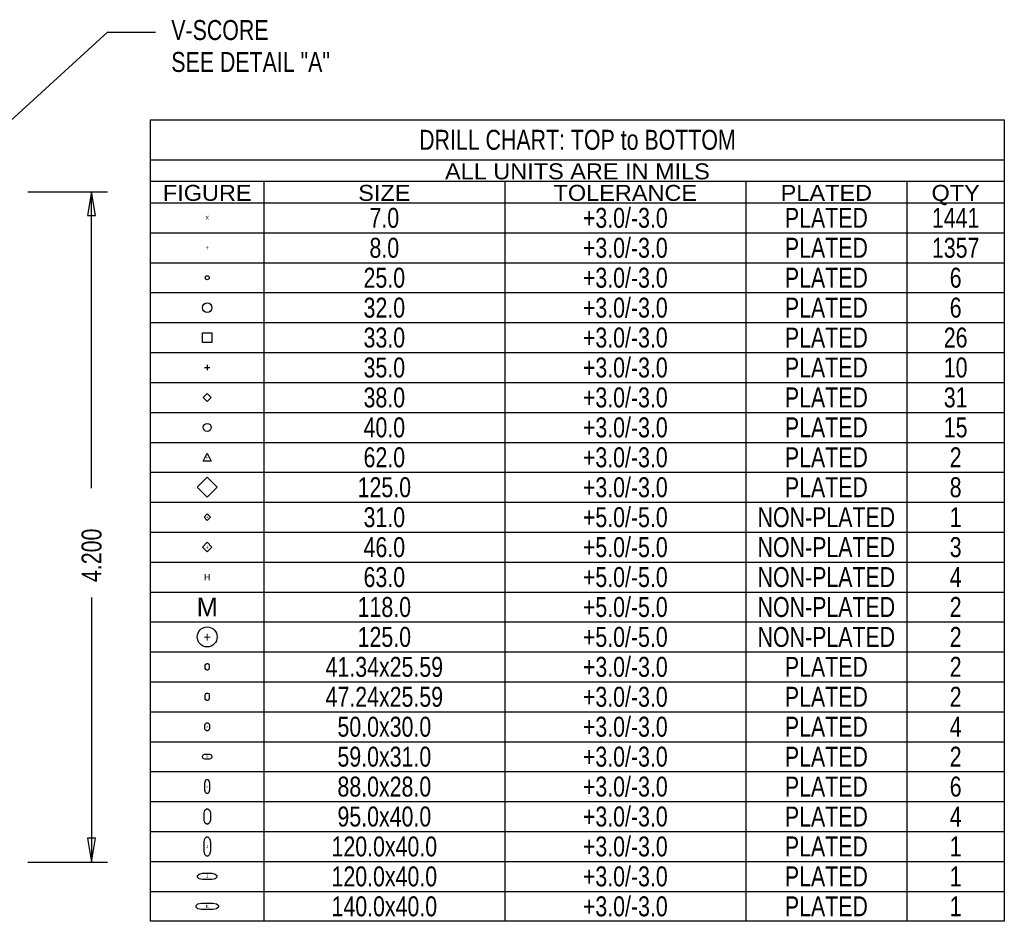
# Model space of a CAD drawing. Extents: x -13980 to 19530, y -9980 to 12032.
# Tile 6 of 8: x 4750 to 10920, y -370 to 5277. Entities that reach past the tile are written whole.
import ezdxf
from ezdxf.enums import TextEntityAlignment as Align

# ---------------------------------------------------------------- set-up
doc = ezdxf.new("R2010")
doc.units = 0
doc.header["$MEASUREMENT"] = 0
doc.layers.get('0').update_dxf_attribs({"color": 1, "linetype": 'CONTINUOUS'})
doc.layers.add('1', color=6, linetype='CONTINUOUS')

# ---------------------------------------------------------------- blocks, each defined once
blk = doc.blocks.new('FIGURE_OBLONG')
blk.add_lwpolyline([(-0.5, -0.125), (-0.5, 0.125), (-0.416, 0.375), (-0.25, 0.5), (0.25, 0.5), (0.416, 0.375), (0.5, 0.125), (0.5, -0.125), (0.416, -0.375), (0.25, -0.5), (-0.25, -0.5), (-0.416, -0.375)], close=True)
blk = doc.blocks.new('FIGURE_CIRCLE')
blk.add_circle((0, 0), 0.5)
blk = doc.blocks.new('FIGURE_DIAMOND')
blk.add_lwpolyline([(-0.5, 0), (0, 0.5), (0.5, 0), (0, -0.5)], close=True)
blk = doc.blocks.new('FIGURE_TRI')
blk.add_lwpolyline([(-0.5, -0.5), (0, 0.5), (0.5, -0.5)], close=True)
blk = doc.blocks.new('FIGURE_CROSS')
for points in [[(-0.5, 0), (0.5, 0)], [(0, 0.5), (0, -0.5)]]:
    blk.add_lwpolyline(points)
blk = doc.blocks.new('FIGURE_SQUARE')
blk.add_lwpolyline([(-0.5, -0.5), (-0.5, 0.5), (0.5, 0.5), (0.5, -0.5)], close=True)

msp = doc.modelspace()

# ---------------------------------------------------------------- linework, layer by layer
at = {"layer": '1'}
for points in [[(4203.27, 4200), (5300, 5200), (5600, 5200)], [(5570, 4400), (10920, 4400)], [(5570, 4265), (10920, 4265)], [(6280, 4265), (6280, -370)], [(7790, 4265), (7790, -370)], [(9300, 4265), (9300, -370)], [(10310, 4265), (10310, -370)], [(4800, 4200), (5300, 4200)], [(5200, 2342.75), (5200, 4200)], [(5570, 4130), (10920, 4130)], [(5570, 3942.5), (10920, 3942.5)], [(5570, 3755), (10920, 3755)], [(5570, 3567.5), (10920, 3567.5)], [(5570, 3380), (10920, 3380)], [(5570, 3192.5), (10920, 3192.5)], [(5570, 3005), (10920, 3005)], [(5570, 2817.5), (10920, 2817.5)], [(5570, 2630), (10920, 2630)], [(5570, 2442.5), (10920, 2442.5)], [(5570, 2255), (10920, 2255)], [(5570, 2067.5), (10920, 2067.5)], [(5570, 1880), (10920, 1880)], [(5570, 1692.5), (10920, 1692.5)], [(5200, 1657.25), (5200, 0)], [(5570, 1505), (10920, 1505)], [(5570, 1317.5), (10920, 1317.5)], [(5570, 1130), (10920, 1130)], [(5570, 942.5), (10920, 942.5)], [(5570, 755), (10920, 755)], [(5570, 567.5), (10920, 567.5)], [(5570, 380), (10920, 380)], [(5570, 192.5), (10920, 192.5)], [(4800, 0), (5300, 0)], [(5570, 5), (10920, 5)], [(5570, -182.5), (10920, -182.5)]]:
    msp.add_lwpolyline(points, dxfattribs=at)
for points in [[(5570, -370), (5570, 4650), (10920, 4650), (10920, -370)], [(5225, 4050), (5200, 4200), (5175, 4050)], [(5175, 150), (5200, 0), (5225, 150)]]:
    msp.add_lwpolyline(points, close=True, dxfattribs=at)

# ---------------------------------------------------------------- block references
for name, p, xscale, yscale in [('FIGURE_CIRCLE', (5925, 3661.25), 25, 25), ('FIGURE_CIRCLE', (5925, 3473.75), 60, 60), ('FIGURE_SQUARE', (5925, 3286.25), 60, 60), ('FIGURE_CROSS', (5925, 3098.75), 35, 35), ('FIGURE_DIAMOND', (5925, 2911.25), 50, 50), ('FIGURE_CIRCLE', (5925, 2723.75), 50, 50), ('FIGURE_TRI', (5925, 2536.25), 50, 50), ('FIGURE_DIAMOND', (5925, 2348.75), 125, 125), ('FIGURE_DIAMOND', (5925, 2161.25), 40, 40), ('FIGURE_DIAMOND', (5925, 1973.75), 60, 60), ('FIGURE_CIRCLE', (5925, 1411.25), 125, 125), ('FIGURE_OBLONG', (5925, 661.25), 59, 31), ('FIGURE_OBLONG', (5925, -88.75), 120, 40), ('FIGURE_OBLONG', (5925, -276.25), 140, 40)]:
    msp.add_blockref(name, p, dxfattribs=dict(at, xscale=xscale, yscale=yscale))
at = {"layer": '1', "rotation": 90}
for p, xscale, yscale in [((5925, 1223.75), 41.34, 25.59), ((5925, 1036.25), 47.24, 25.59), ((5925, 848.75), 50, 30), ((5925, 473.75), 88, 28), ((5925, 286.25), 95, 40), ((5925, 98.75), 120, 40)]:
    msp.add_blockref('FIGURE_OBLONG', p, dxfattribs=dict(at, xscale=xscale, yscale=yscale))

# ---------------------------------------------------------------- texts
at = {"layer": '1', "width": 0.8}
for s, p in [('V-SCORE', (5700, 5150)), ('SEE DETAIL "A"', (5700, 4950))]:
    msp.add_text(s, height=125, dxfattribs=at).set_placement(p)
at = {"layer": '1'}
for s, height, width, p in [('DRILL CHART: TOP to BOTTOM', 125, 0.8, (8245, 4462.5)), ('ALL UNITS ARE IN MILS', 100, 1.1, (8245, 4277.5)), ('FIGURE', 100, 1.1, (5925, 4142.5)), ('SIZE', 100, 1.1, (7035, 4142.5)), ('TOLERANCE', 100, 1.1, (8545, 4142.5)), ('PLATED', 100, 1.1, (9805, 4142.5)), ('QTY', 100, 1.1, (10615, 4142.5)), ('7.0', 125, 0.8, (7035, 3973.75)), ('+3.0/-3.0', 125, 0.8, (8545, 3973.75)), ('PLATED', 125, 0.8, (9805, 3973.75)), ('1441', 125, 0.8, (10615, 3973.75)), ('8.0', 125, 0.8, (7035, 3786.25)), ('+3.0/-3.0', 125, 0.8, (8545, 3786.25)), ('PLATED', 125, 0.8, (9805, 3786.25)), ('1357', 125, 0.8, (10615, 3786.25)), ('25.0', 125, 0.8, (7035, 3598.75)), ('+3.0/-3.0', 125, 0.8, (8545, 3598.75)), ('PLATED', 125, 0.8, (9805, 3598.75)), ('6', 125, 0.8, (10615, 3598.75)), ('32.0', 125, 0.8, (7035, 3411.25)), ('+3.0/-3.0', 125, 0.8, (8545, 3411.25)), ('PLATED', 125, 0.8, (9805, 3411.25)), ('6', 125, 0.8, (10615, 3411.25)), ('33.0', 125, 0.8, (7035, 3223.75)), ('+3.0/-3.0', 125, 0.8, (8545, 3223.75)), ('PLATED', 125, 0.8, (9805, 3223.75)), ('26', 125, 0.8, (10615, 3223.75)), ('35.0', 125, 0.8, (7035, 3036.25)), ('+3.0/-3.0', 125, 0.8, (8545, 3036.25)), ('PLATED', 125, 0.8, (9805, 3036.25)), ('10', 125, 0.8, (10615, 3036.25)), ('38.0', 125, 0.8, (7035, 2848.75)), ('+3.0/-3.0', 125, 0.8, (8545, 2848.75)), ('PLATED', 125, 0.8, (9805, 2848.75)), ('31', 125, 0.8, (10615, 2848.75)), ('40.0', 125, 0.8, (7035, 2661.25)), ('+3.0/-3.0', 125, 0.8, (8545, 2661.25)), ('PLATED', 125, 0.8, (9805, 2661.25)), ('15', 125, 0.8, (10615, 2661.25)), ('62.0', 125, 0.8, (7035, 2473.75)), ('+3.0/-3.0', 125, 0.8, (8545, 2473.75)), ('PLATED', 125, 0.8, (9805, 2473.75)), ('2', 125, 0.8, (10615, 2473.75)), ('125.0', 125, 0.8, (7035, 2286.25)), ('+3.0/-3.0', 125, 0.8, (8545, 2286.25)), ('PLATED', 125, 0.8, (9805, 2286.25)), ('8', 125, 0.8, (10615, 2286.25)), ('31.0', 125, 0.8, (7035, 2098.75)), ('+5.0/-5.0', 125, 0.8, (8545, 2098.75)), ('NON-PLATED', 125, 0.8, (9805, 2098.75)), ('1', 125, 0.8, (10615, 2098.75)), ('46.0', 125, 0.8, (7035, 1911.25)), ('+5.0/-5.0', 125, 0.8, (8545, 1911.25)), ('NON-PLATED', 125, 0.8, (9805, 1911.25)), ('3', 125, 0.8, (10615, 1911.25)), ('+5.0/-5.0', 125, 0.8, (8545, 1723.75)), ('63.0', 125, 0.8, (7035, 1723.75)), ('NON-PLATED', 125, 0.8, (9805, 1723.75)), ('4', 125, 0.8, (10615, 1723.75)), ('+5.0/-5.0', 125, 0.8, (8545, 1536.25)), ('118.0', 125, 0.8, (7035, 1536.25)), ('NON-PLATED', 125, 0.8, (9805, 1536.25)), ('2', 125, 0.8, (10615, 1536.25)), ('+5.0/-5.0', 125, 0.8, (8545, 1348.75)), ('125.0', 125, 0.8, (7035, 1348.75)), ('NON-PLATED', 125, 0.8, (9805, 1348.75)), ('2', 125, 0.8, (10615, 1348.75)), ('+3.0/-3.0', 125, 0.8, (8545, 1161.25)), ('41.34x25.59', 125, 0.8, (7035, 1161.25)), ('PLATED', 125, 0.8, (9805, 1161.25)), ('2', 125, 0.8, (10615, 1161.25)), ('47.24x25.59', 125, 0.8, (7035, 973.75)), ('+3.0/-3.0', 125, 0.8, (8545, 973.75)), ('PLATED', 125, 0.8, (9805, 973.75)), ('2', 125, 0.8, (10615, 973.75)), ('50.0x30.0', 125, 0.8, (7035, 786.25)), ('+3.0/-3.0', 125, 0.8, (8545, 786.25)), ('PLATED', 125, 0.8, (9805, 786.25)), ('4', 125, 0.8, (10615, 786.25)), ('59.0x31.0', 125, 0.8, (7035, 598.75)), ('+3.0/-3.0', 125, 0.8, (8545, 598.75)), ('PLATED', 125, 0.8, (9805, 598.75)), ('2', 125, 0.8, (10615, 598.75)), ('88.0x28.0', 125, 0.8, (7035, 411.25)), ('+3.0/-3.0', 125, 0.8, (8545, 411.25)), ('PLATED', 125, 0.8, (9805, 411.25)), ('6', 125, 0.8, (10615, 411.25)), ('95.0x40.0', 125, 0.8, (7035, 223.75)), ('+3.0/-3.0', 125, 0.8, (8545, 223.75)), ('PLATED', 125, 0.8, (9805, 223.75)), ('4', 125, 0.8, (10615, 223.75)), ('120.0x40.0', 125, 0.8, (7035, 36.25)), ('+3.0/-3.0', 125, 0.8, (8545, 36.25)), ('PLATED', 125, 0.8, (9805, 36.25)), ('1', 125, 0.8, (10615, 36.25)), ('120.0x40.0', 125, 0.8, (7035, -151.25)), ('+3.0/-3.0', 125, 0.8, (8545, -151.25)), ('PLATED', 125, 0.8, (9805, -151.25)), ('1', 125, 0.8, (10615, -151.25)), ('140.0x40.0', 125, 0.8, (7035, -338.75)), ('+3.0/-3.0', 125, 0.8, (8545, -338.75)), ('PLATED', 125, 0.8, (9805, -338.75)), ('1', 125, 0.8, (10615, -338.75))]:
    msp.add_text(s, height=height, dxfattribs=dict(at, width=width)).set_placement(p, align=Align.CENTER)
for s, height, p in [('X', 25, (5925, 4036.25)), ('+', 30, (5925, 3848.75)), ('F', 25, (5925, 2536.25)), ('+', 20, (5925, 2161.25)), ('+', 30, (5925, 1973.75)), ('H', 40, (5925, 1786.25)), ('M', 118, (5925, 1598.75)), ('+', 62.5, (5925, 1411.25)), ('X', 15, (5925, 848.75)), ('X', 15.5, (5925, 661.25)), ('s', 14, (5925, 473.75)), ('J', 20, (5925, 98.75)), ('J', 20, (5925, -88.75)), ('K', 20, (5925, -276.25))]:
    msp.add_text(s, height=height, dxfattribs=at).set_placement(p, align=Align.MIDDLE_CENTER)
at = {"layer": '1', "width": 0.8}
msp.add_text('4.200', height=125, rotation=90, dxfattribs=at).set_placement((5262.5, 1755))

doc.saveas('drawing.dxf')
